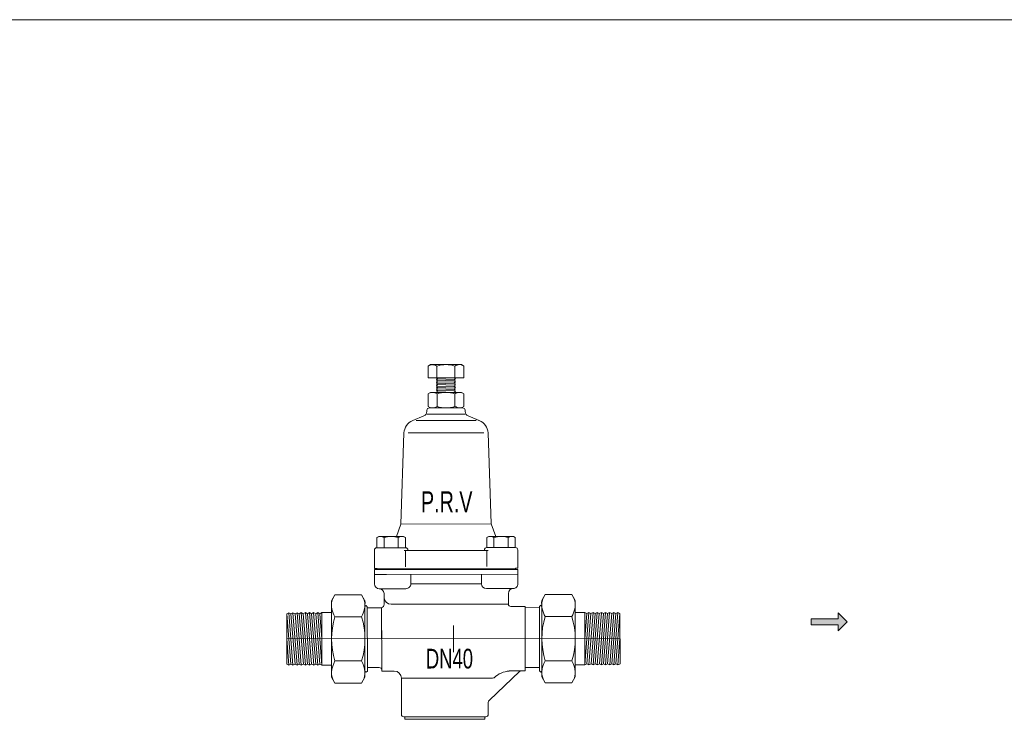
# Model space of a CAD drawing. Header units: millimetres. Extents: x 2339 to 23224, y 1509 to 18979.
# Tile 90 of 124: x 15343 to 16138, y 11644 to 12209. Entities that reach past the tile are written whole.
import ezdxf

# ---------------------------------------------------------------- set-up
doc = ezdxf.new("R2010")
doc.units = ezdxf.units.MM
doc.set_wipeout_variables(frame=1)
doc.layers.get('0').update_dxf_attribs({"lineweight": 0})
doc.styles.add('DISOCP', font='disocp.shx', dxfattribs={"width": 0.6})

# ---------------------------------------------------------------- blocks, each defined once
blk = doc.blocks.new('*U78')
h = blk.add_hatch(color=256)
h.set_gradient(color1=(0, 0, 255), rotation=180, tint=1)
h.paths.add_polyline_path([(0, 0), (-0.25, -0.25), (-0.25, -0.085), (-1, -0.085), (-1, 0.085), (-0.25, 0.085), (-0.25, 0.25)])
blk.add_lwpolyline([(0, 0), (-0.25, -0.25), (-0.25, -0.085), (-1, -0.085), (-1, 0.085), (-0.25, 0.085), (-0.25, 0.25)], close=True)
blk = doc.blocks.new('*U258')
at = {"xscale": 14.59459459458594, "yscale": 14.59459459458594, "zscale": 14.59459459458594}
blk.add_blockref('*U78', (159.08, 6.68), dxfattribs=at)
blk.add_wipeout([(-19.59, -32.47), (-19.59, -31.5), (-20.04, -31.5), (-20.73, -31.22), (-21.01, -30.54), (-21.01, -15.92), (-21.86, -13.88), (-23.9, -13.03), (-28.95, -13.03), (-28.95, -12.55), (-29.23, -11.86), (-29.92, -11.58), (-34.74, -11.58), (-34.74, -13), (-35.26, -13.51), (-35.71, -13.06), (-35.71, -15.44), (-37.09, -17.83), (-47.84, -17.83), (-49.22, -15.44), (-49.22, -10.62), (-66.45, -10.62), (-67.28, -10.13), (-67.28, 10.13), (-66.45, 10.62), (-49.22, 10.62), (-49.22, 15.44), (-47.84, 17.83), (-37.09, 17.83), (-35.71, 15.44), (-35.71, 13.06), (-35.26, 13.51), (-34.74, 13), (-34.74, 12.55), (-28.95, 12.55), (-28.25, 13.11), (-28, 13.93), (-28, 16.89), (-28, 18.34), (-28.56, 19.7), (-29.81, 20.27), (-31.28, 20.83), (-31.85, 22.2), (-31.85, 35.86), (-31.56, 36.54), (-30.88, 36.83), (-30.83, 40.92), (-30.06, 41.36), (-22.94, 41.36), (-21.11, 46.4), (-19.9, 83.19), (-18.84, 86.2), (-16.35, 88.18), (-10.94, 90.79), (-10.62, 92.34), (-10.13, 93.87), (-10.13, 99.02), (-9.16, 99.58), (-6.61, 99.58), (-6.75, 105.35), (-10.14, 105.47), (-10.14, 110.22), (-9.17, 110.78), (3.38, 110.78), (4.35, 110.22), (4.35, 105.47), (0.97, 105.47), (0.97, 99.58), (3.37, 99.58), (4.34, 99.02), (4.34, 93.87), (4.15, 93.26), (4.54, 93.02), (4.83, 92.34), (4.93, 91.22), (5.4, 90.49), (6.31, 89.96), (11.06, 87.98), (12.76, 86.57), (13.95, 84.24), (14.13, 82.66), (15.32, 46.4), (17.15, 41.36), (24.27, 41.36), (25.04, 40.92), (25.09, 36.83), (25.77, 36.54), (26.06, 35.86), (26.06, 22.2), (25.49, 20.83), (24.02, 20.27), (22.56, 19.45), (22.21, 18.34), (22.21, 13.99), (22.49, 13.31), (23.17, 13.03), (28.95, 13.03), (28.95, 12.55), (34.74, 12.55), (34.74, 13), (35.26, 13.51), (35.71, 13.06), (35.71, 15.44), (37.09, 17.83), (47.84, 17.83), (49.22, 15.44), (49.22, 10.62), (66.45, 10.62), (67.28, 10.13), (67.28, -10.13), (66.45, -10.62), (49.22, -10.62), (49.22, -15.44), (47.84, -17.83), (37.09, -17.83), (35.71, -15.44), (35.71, -13.06), (35.26, -13.51), (34.74, -13), (34.74, -11.58), (28.95, -11.58), (28.95, -13.03), (27.53, -13.03), (27.11, -13.07), (26.71, -13.21), (14.17, -25.2), (14.02, -30.56), (13.74, -31.22), (12.61, -31.22), (12.61, -32.47)])
at = {"ltscale": 0.6}
for p, q in [((-9.17, 110.78), (-10.14, 110.22)), ((-10.14, 110.22), (-10.14, 105.47)), ((-6.52, 110.22), (-6.52, 105.47)), ((0.73, 110.22), (0.73, 105.47)), ((3.38, 110.78), (4.35, 110.22)), ((4.35, 110.22), (4.35, 105.47)), ((-9.16, 99.58), (-10.13, 99.02)), ((3.37, 99.58), (4.34, 99.02)), ((-9.16, 93.31), (-10.13, 93.87)), ((3.37, 93.31), (4.34, 93.87)), ((-30.06, 41.36), (-30.83, 40.92)), ((-20.12, 41.36), (-19.35, 40.92)), ((14.33, 41.36), (13.56, 40.92)), ((24.27, 41.36), (25.04, 40.92))]:
    blk.add_line(p, q, dxfattribs=at)
for p, q in [((-9.17, 110.78), (3.38, 110.78)), ((-10.14, 105.47), (4.35, 105.47)), ((-6.52, 105.47), (-6.75, 105.35)), ((-6.75, 105.35), (-6.25, 105.03)), ((-6.25, 105.03), (-6.75, 104.72)), ((-6.25, 105.03), (-6.75, 104.72)), ((-6.25, 104.45), (-6.75, 104.72)), ((-6.25, 104.45), (-6.75, 104.72)), ((-6.25, 104.45), (-6.75, 104.14)), ((-6.25, 103.87), (-6.75, 104.14)), ((-6.25, 103.87), (-6.75, 103.56)), ((-6.25, 103.29), (-6.75, 103.56)), ((-6.25, 105.03), (0.45, 104.81)), ((-6.25, 104.45), (0.45, 104.21)), ((-6.25, 103.87), (0.45, 103.63)), ((0.31, 105.47), (0.96, 105.12)), ((0.96, 105.12), (0.45, 104.81)), ((0.45, 104.81), (0.96, 104.5)), ((0.45, 104.81), (0.96, 104.5)), ((0.45, 104.21), (0.96, 104.48)), ((0.45, 104.21), (0.96, 104.48)), ((0.45, 104.21), (0.96, 103.9)), ((0.45, 103.63), (0.96, 103.9)), ((0.45, 103.63), (0.96, 103.32)), ((-9.16, 99.58), (0.96, 99.58)), ((-6.25, 103.29), (-6.75, 102.98)), ((-6.25, 102.71), (-6.75, 102.98)), ((-6.25, 102.71), (-6.75, 102.4)), ((-6.25, 102.13), (-6.75, 102.4)), ((-6.25, 102.13), (-6.75, 101.82)), ((-6.25, 101.55), (-6.75, 101.82)), ((-6.25, 101.55), (-6.75, 101.24)), ((-6.25, 100.97), (-6.75, 101.24)), ((-6.25, 100.97), (-6.75, 100.65)), ((-6.25, 100.38), (-6.75, 100.65)), ((-6.25, 100.38), (-6.75, 100.07)), ((-6.25, 99.8), (-6.75, 100.07)), ((-6.25, 99.8), (-6.61, 99.58)), ((-6.25, 103.29), (0.45, 103.05)), ((-6.25, 102.71), (0.45, 102.49)), ((-6.25, 102.13), (0.45, 101.91)), ((0.45, 101.32), (-6.25, 101.55)), ((-6.25, 100.97), (0.45, 100.74)), ((0.45, 100.16), (-6.25, 100.38)), ((-6.25, 99.8), (0.45, 99.58)), ((0.45, 103.05), (0.96, 103.32)), ((0.45, 103.05), (0.96, 102.74)), ((0.45, 102.49), (0.96, 102.76)), ((0.45, 102.49), (0.96, 102.18)), ((0.45, 101.91), (0.96, 102.18)), ((0.45, 101.91), (0.96, 101.59)), ((0.45, 101.32), (0.96, 101.59)), ((0.45, 101.32), (0.96, 101.01)), ((0.45, 100.74), (0.96, 101.01)), ((0.45, 100.74), (0.96, 100.43)), ((0.45, 100.16), (0.96, 100.43)), ((0.45, 100.16), (0.96, 99.85)), ((0.45, 99.58), (0.96, 99.85)), ((3.37, 99.58), (0.96, 99.58)), ((-10.13, 93.87), (-10.13, 99.02)), ((-6.51, 99.02), (-6.51, 93.87)), ((0.72, 99.02), (0.72, 93.87)), ((4.34, 93.87), (4.34, 99.02)), ((-10.62, 92.34), (-10.62, 91.86)), ((-9.65, 93.31), (-6.75, 93.31)), ((-9.16, 93.31), (3.37, 93.31)), ((-9.16, 93.31), (3.37, 93.31)), ((-6.75, 93.31), (0.96, 93.31)), ((0.96, 93.31), (3.86, 93.31)), ((4.83, 92.34), (4.83, 91.86)), ((-11.8, 90.08), (-16.35, 88.18)), ((-15.01, 88.18), (9.22, 88.18)), ((-10.54, 90.79), (4.75, 90.79)), ((6.01, 90.08), (10.56, 88.18)), ((6.01, 90.08), (11.06, 87.98)), ((-21.11, 46.4), (-19.9, 83.19)), ((-18.2, 83.19), (12.41, 83.19)), ((15.32, 46.4), (14.11, 83.19)), ((-22.94, 41.36), (-21.11, 46.4)), ((-21.11, 46.4), (15.32, 46.4)), ((17.15, 41.36), (15.32, 46.4)), ((-30.83, 36.83), (-30.83, 40.92)), ((-30.06, 41.36), (-20.12, 41.36)), ((-27.96, 40.92), (-27.96, 36.83)), ((-22.22, 40.92), (-22.22, 36.83)), ((-19.35, 40.92), (-19.35, 36.83)), ((13.56, 40.92), (13.56, 36.83)), ((24.27, 41.36), (14.33, 41.36)), ((16.43, 40.92), (16.43, 36.83)), ((22.17, 40.92), (22.17, 36.83)), ((25.04, 36.83), (25.04, 40.92)), ((-31.85, 28.47), (-31.85, 35.86)), ((-30.88, 36.83), (-19.3, 36.83)), ((-30.83, 36.83), (-19.35, 36.83)), ((-18.34, 35.71), (-18.34, 35.86)), ((12.55, 35.71), (12.55, 35.86)), ((25.09, 36.83), (13.51, 36.83)), ((25.09, 36.83), (13.51, 36.83)), ((25.04, 36.83), (13.56, 36.83)), ((26.06, 28.47), (26.06, 35.86)), ((-19.89, 35.71), (14.1, 35.71)), ((-19.3, 35.71), (-19.3, 29.15)), ((13.51, 35.71), (13.51, 29.15)), ((-30.88, 28.47), (-31.85, 28.47)), ((-31.85, 27.99), (26.06, 27.99)), ((-31.85, 27.99), (-31.85, 26.06)), ((-30.88, 28.47), (25.09, 28.47)), ((-30.88, 28.47), (-30.88, 27.99)), ((25.09, 28.47), (25.09, 27.99)), ((25.09, 28.47), (25.09, 27.99)), ((25.09, 28.47), (26.06, 28.47)), ((25.09, 28.47), (26.06, 28.47)), ((26.06, 27.99), (26.06, 26.06)), ((-31.85, 26.06), (26.06, 26.06)), ((-31.85, 26.06), (-31.85, 22.2)), ((-31.85, 26.06), (-31.85, 22.2)), ((-31.85, 26.06), (-28.95, 26.06)), ((-31.85, 26.06), (-27.02, 26.06)), ((-17.19, 22.2), (-17.19, 26.06)), ((11.4, 22.2), (11.4, 26.06)), ((26.06, 26.06), (26.06, 22.2)), ((26.06, 26.06), (26.06, 22.2)), ((26.06, 26.06), (26.06, 22.2)), ((-29.81, 20.27), (-19.12, 20.27)), ((-17.19, 22.2), (-2.9, 22.2)), ((11.4, 22.2), (-2.9, 22.2)), ((24.13, 20.27), (13.33, 20.27)), ((-49.22, 15.44), (-47.84, 17.83)), ((-37.09, 17.83), (-47.84, 17.83)), ((-35.71, 15.44), (-37.09, 17.83)), ((-28, 18.34), (-28, 18.34)), ((-28, 18.34), (-28, 18.34)), ((-28, 18.34), (-28, 18.34)), ((-28, 13.99), (-28, 18.34)), ((22.21, 18.34), (22.21, 18.24)), ((22.21, 18.34), (22.21, 18.34)), ((22.21, 13.99), (22.21, 18.34)), ((35.71, 15.44), (37.09, 17.83)), ((37.09, 17.83), (47.84, 17.83)), ((49.22, 15.44), (47.84, 17.83)), ((-49.22, -15.44), (-49.22, 13.37)), ((-35.71, 15.44), (-35.71, 13.51)), ((-35.71, 13.06), (-35.26, 13.51)), ((-35.71, 13.51), (-35.71, 12.79)), ((-35.71, -15.44), (-35.71, 13.37)), ((-35.71, 12.79), (-35.71, -12.79)), ((-34.74, 13), (-35.26, 13.51)), ((-34.74, 13), (-34.74, 12.55)), ((-34.74, 12.55), (-34.74, -11.58)), ((-28.95, 12.55), (-34.74, 12.55)), ((-28.95, -13.03), (-28.95, 12.55)), ((-25.09, 13.99), (22.21, 13.99)), ((28.95, 13.03), (23.17, 13.03)), ((28.95, 13.03), (27.03, 13.03)), ((28.95, -13.03), (28.95, 13.03)), ((28.95, 12.55), (34.74, 12.55)), ((34.74, 13), (35.26, 13.51)), ((34.74, 13), (34.74, 12.55)), ((34.74, 12.55), (34.74, -11.58)), ((35.71, 13.06), (35.26, 13.51)), ((35.71, 15.44), (35.71, 13.51)), ((35.71, 13.51), (35.71, 12.79)), ((35.71, -15.44), (35.71, 13.37)), ((35.71, 12.79), (35.71, -12.79)), ((49.22, -15.44), (49.22, 13.37)), ((-66.45, 10.62), (-67.28, 10.13)), ((-67.28, -10.13), (-67.28, 10.13)), ((-65.61, -10.13), (-67.28, 10.13)), ((-66.45, 10.62), (-65.61, 10.13)), ((-66.45, 10.62), (-64.78, -10.62)), ((-64.78, 10.62), (-65.61, 10.13)), ((-63.94, -10.13), (-65.61, 10.13)), ((-64.78, 10.62), (-63.94, 10.13)), ((-64.78, 10.62), (-63.11, -10.62)), ((-63.11, 10.62), (-63.94, 10.13)), ((-62.27, -10.13), (-63.94, 10.13)), ((-63.11, 10.62), (-62.27, 10.13)), ((-63.11, 10.62), (-61.43, -10.62)), ((-61.43, 10.62), (-62.27, 10.13)), ((-60.6, -10.13), (-62.27, 10.13)), ((-61.43, 10.62), (-60.6, 10.13)), ((-61.43, 10.62), (-59.76, -10.62)), ((-59.76, 10.62), (-60.6, 10.13)), ((-58.93, -10.13), (-60.6, 10.13)), ((-59.76, 10.62), (-58.93, 10.13)), ((-59.76, 10.62), (-58.09, -10.62)), ((-58.09, 10.62), (-58.93, 10.13)), ((-57.26, -10.13), (-58.93, 10.13)), ((-58.09, 10.62), (-57.26, 10.13)), ((-58.09, 10.62), (-56.42, -10.62)), ((-56.42, 10.62), (-57.26, 10.13)), ((-55.58, -10.13), (-57.26, 10.13)), ((-56.42, 10.62), (-55.58, 10.13)), ((-56.42, 10.62), (-54.75, -10.62)), ((-54.75, 10.62), (-55.58, 10.13)), ((-53.91, -10.13), (-55.58, 10.13)), ((-54.75, 10.62), (-53.91, 10.13)), ((-54.75, 10.62), (-53.08, -10.62)), ((-53.08, 10.62), (-53.91, 10.13)), ((-53.08, 0), (-53.91, 10.13)), ((-53.08, 10.62), (-53.08, -10.62)), ((-49.22, 10.62), (-53.08, 10.62)), ((-50.18, 10.62), (-53.08, 10.62)), ((-47.84, 8.91), (-37.09, 8.91)), ((-35.71, -15.44), (-35.71, 8.91)), ((35.71, -15.44), (35.71, 8.91)), ((47.84, 8.91), (37.09, 8.91)), ((49.22, 10.62), (53.08, 10.62)), ((53.08, 10.62), (53.08, -10.62)), ((53.08, 10.62), (53.91, 10.13)), ((54.75, 10.62), (53.08, -10.62)), ((53.08, 0), (53.91, 10.13)), ((54.75, 10.62), (53.91, 10.13)), ((53.91, -10.13), (55.58, 10.13)), ((54.75, 10.62), (55.58, 10.13)), ((56.42, 10.62), (54.75, -10.62)), ((56.42, 10.62), (55.58, 10.13)), ((55.58, -10.13), (57.26, 10.13)), ((56.42, 10.62), (57.26, 10.13)), ((58.09, 10.62), (56.42, -10.62)), ((58.09, 10.62), (57.26, 10.13)), ((57.26, -10.13), (58.93, 10.13)), ((58.09, 10.62), (58.93, 10.13)), ((59.76, 10.62), (58.09, -10.62)), ((59.76, 10.62), (58.93, 10.13)), ((58.93, -10.13), (60.6, 10.13)), ((59.76, 10.62), (60.6, 10.13)), ((61.43, 10.62), (59.76, -10.62)), ((61.43, 10.62), (60.6, 10.13)), ((60.6, -10.13), (62.27, 10.13)), ((61.43, 10.62), (62.27, 10.13)), ((63.11, 10.62), (61.43, -10.62)), ((63.11, 10.62), (62.27, 10.13)), ((62.27, -10.13), (63.94, 10.13)), ((63.11, 10.62), (63.94, 10.13)), ((64.78, 10.62), (63.11, -10.62)), ((64.78, 10.62), (63.94, 10.13)), ((63.94, -10.13), (65.61, 10.13)), ((64.78, 10.62), (65.61, 10.13)), ((66.45, 10.62), (64.78, -10.62)), ((66.45, 10.62), (65.61, 10.13)), ((65.61, -10.13), (67.28, 10.13)), ((66.45, 10.62), (67.28, 10.13)), ((67.28, -10.13), (67.28, 10.13)), ((0, -5.43), (0, 5.43)), ((-67.28, 0), (-66.45, -10.62)), ((-67.28, 0), (67.28, 0)), ((-35.71, 0), (-35.71, -15.44)), ((-28.95, 0), (-28.95, 3.37)), ((-28.95, 0), (-28.95, 3.37)), ((35.71, 0), (35.71, -15.44)), ((67.28, 0), (66.45, -10.62)), ((-66.45, -10.62), (-67.28, -10.13)), ((-66.45, -10.62), (-65.61, -10.13)), ((-64.78, -10.62), (-65.61, -10.13)), ((-64.78, -10.62), (-63.94, -10.13)), ((-63.11, -10.62), (-63.94, -10.13)), ((-63.11, -10.62), (-62.27, -10.13)), ((-61.43, -10.62), (-62.27, -10.13)), ((-61.43, -10.62), (-60.6, -10.13)), ((-59.76, -10.62), (-60.6, -10.13)), ((-59.76, -10.62), (-58.93, -10.13)), ((-58.09, -10.62), (-58.93, -10.13)), ((-58.09, -10.62), (-57.26, -10.13)), ((-56.42, -10.62), (-57.26, -10.13)), ((-56.42, -10.62), (-55.58, -10.13)), ((-54.75, -10.62), (-55.58, -10.13)), ((-54.75, -10.62), (-53.91, -10.13)), ((-53.08, -10.62), (-53.91, -10.13)), ((-49.22, -10.62), (-53.08, -10.62)), ((-50.18, -10.62), (-53.08, -10.62)), ((-47.84, -8.91), (-37.09, -8.91)), ((-34.74, -13), (-34.74, -11.58)), ((-29.92, -11.58), (-34.74, -11.58)), ((28.95, -11.58), (34.74, -11.58)), ((34.74, -13), (34.74, -11.58)), ((47.84, -8.91), (37.09, -8.91)), ((49.22, -10.62), (53.08, -10.62)), ((53.08, -10.62), (53.91, -10.13)), ((54.75, -10.62), (53.91, -10.13)), ((54.75, -10.62), (55.58, -10.13)), ((56.42, -10.62), (55.58, -10.13)), ((56.42, -10.62), (57.26, -10.13)), ((58.09, -10.62), (57.26, -10.13)), ((58.09, -10.62), (58.93, -10.13)), ((59.76, -10.62), (58.93, -10.13)), ((59.76, -10.62), (60.6, -10.13)), ((61.43, -10.62), (60.6, -10.13)), ((61.43, -10.62), (62.27, -10.13)), ((63.11, -10.62), (62.27, -10.13)), ((63.11, -10.62), (63.94, -10.13)), ((64.78, -10.62), (63.94, -10.13)), ((64.78, -10.62), (65.61, -10.13)), ((66.45, -10.62), (65.61, -10.13)), ((66.45, -10.62), (67.28, -10.13)), ((-49.22, -15.44), (-47.84, -17.83)), ((-35.71, -15.44), (-37.09, -17.83)), ((-35.71, -13.51), (-35.71, -12.79)), ((-35.71, -13.06), (-35.26, -13.51)), ((-35.71, -15.44), (-35.71, -13.51)), ((-34.74, -13), (-35.26, -13.51)), ((-28.95, -13.03), (-28.95, -12.55)), ((-28.95, -13.03), (-23.9, -13.03)), ((-25.35, -13.03), (-23.9, -13.03)), ((-23.9, -13.03), (-23.9, -13.03)), ((26.71, -13.21), (14.58, -24.84)), ((26.86, -13.03), (22.56, -13.03)), ((28.95, -13.03), (26.86, -13.03)), ((28.95, -13.03), (27.53, -13.03)), ((34.74, -13), (35.26, -13.51)), ((35.71, -13.06), (35.26, -13.51)), ((35.71, -13.51), (35.71, -12.79)), ((35.71, -15.44), (35.71, -13.51)), ((35.71, -15.44), (37.09, -17.83)), ((49.22, -15.44), (47.84, -17.83)), ((-47.84, -17.83), (-37.09, -17.83)), ((-21.01, -15.92), (15.13, -15.92)), ((-21.01, -15.92), (-21.01, -30.54)), ((47.84, -17.83), (37.09, -17.83)), ((14.02, -25.72), (14.02, -30.54)), ((-19.59, -31.5), (-20.04, -31.5)), ((-19.59, -31.5), (-19.59, -32.47)), ((-19.59, -31.5), (12.61, -31.5)), ((12.61, -31.5), (12.61, -32.47)), ((12.61, -31.5), (13.06, -31.5)), ((14.02, -30.49), (14.02, -30.54)), ((-19.59, -32.47), (-2.9, -32.47)), ((-17.66, -32.47), (-16.56, -32.47)), ((12.61, -32.47), (-2.9, -32.47))]:
    blk.add_line(p, q)
for centre, radius, start, end in [((-8.37, 107.72), 3.06, 89.1246, 114.7403), ((-8.75, 106.21), 4.58, 60.8754, 84.7403), ((-2.9, 98.79), 11.99, 72.412, 107.588), ((2.96, 106.21), 4.58, 95.2597, 119.1246), ((2.58, 107.72), 3.06, 65.2597, 90.8754), ((-8.37, 96.53), 3.05, 89.1246, 114.7403), ((-8.74, 95.02), 4.58, 60.8754, 84.7403), ((-2.9, 87.6), 11.98, 72.412, 107.588), ((2.95, 95.02), 4.58, 95.2597, 119.1246), ((2.58, 96.53), 3.05, 65.2597, 90.8754), ((-8.37, 96.36), 3.05, 245.2597, 270.8754), ((-8.74, 97.87), 4.58, 275.2597, 299.1246), ((-2.9, 105.28), 11.98, 252.412, 287.588), ((2.95, 97.87), 4.58, 240.8754, 264.7403), ((2.58, 96.36), 3.05, 269.1246, 294.7403), ((-29.43, 38.94), 2.42, 89.1246, 114.7403), ((-29.73, 37.74), 3.63, 60.8753, 84.7403), ((-25.09, 31.86), 9.5, 72.412, 107.588), ((-20.45, 37.74), 3.63, 95.2597, 119.1247), ((-20.75, 38.94), 2.42, 65.2597, 90.8754), ((14.96, 38.94), 2.42, 89.1246, 114.7403), ((14.66, 37.74), 3.63, 60.8753, 84.7403), ((19.3, 31.86), 9.5, 72.412, 107.588), ((23.94, 37.74), 3.63, 95.2597, 119.1247), ((23.64, 38.94), 2.42, 65.2597, 90.8754)]:
    blk.add_arc(centre, radius, start, end, dxfattribs=at)
for centre, radius, start, end in [((-12.55, 91.86), 1.93, 292.6199, 0), ((-9.65, 92.34), 0.965, 90, 180), ((3.86, 92.34), 0.965, 0, 90), ((6.76, 91.86), 1.93, 180, 247.3801), ((-14.12, 82.84), 5.79, 112.6199, 176.4995), ((8.33, 82.84), 5.79, 3.5005, 67.3801), ((-30.88, 35.86), 0.965, 90, 180), ((-19.3, 35.86), 0.965, 0, 90), ((13.51, 35.86), 0.965, 90, 180), ((25.09, 35.86), 0.965, 0, 90), ((-29.92, 22.2), 1.93, 180, 270), ((-29.93, 18.34), 1.93, 0, 90), ((-29.93, 18.34), 1.93, 0, 90), ((-29.93, 18.34), 1.93, 0, 90), ((-19.12, 22.2), 1.93, 270, 0), ((13.33, 22.2), 1.93, 180, 270), ((24.14, 18.34), 1.93, 90, 180), ((24.13, 22.2), 1.93, 270, 0), ((-41.7, 13.49), 7.52, 144.7403, 180.8754), ((-43.23, 13.49), 7.52, 359.1246, 35.2597), ((-25.1, 16.89), 2.9, 180, 270), ((43.23, 13.49), 7.52, 144.7403, 180.8754), ((41.7, 13.49), 7.52, 359.1246, 35.2597), ((-37.98, 14.41), 11.28, 174.7403, 209.1246), ((-46.94, 14.41), 11.28, 330.8754, 5.2597), ((-29.48, 13.93), 1.48, 290.3083, 2.3116), ((23.17, 13.99), 0.965, 180, 270), ((46.94, 14.41), 11.28, 174.7403, 209.1246), ((37.98, 14.41), 11.28, 330.8754, 5.2597), ((-19.71, 0), 29.5, 162.412, 197.588), ((-65.21, 0), 29.5, 342.412, 17.588), ((65.21, 0), 29.5, 162.412, 197.588), ((19.71, 0), 29.5, 342.412, 17.588), ((-37.98, -14.41), 11.28, 150.8754, 174.7403), ((-46.94, -14.41), 11.28, 5.2597, 29.1246), ((-29.92, -12.55), 0.965, 0, 90), ((46.94, -14.41), 11.28, 150.8754, 174.7403), ((37.98, -14.41), 11.28, 5.2597, 29.1246), ((-41.7, -13.49), 7.52, 179.1246, 204.7403), ((-43.23, -13.49), 7.52, 335.2597, 0.8754), ((-23.9, -15.92), 2.9, 0, 90), ((15.13, -11.1), 4.83, 270, 285.8364), ((23.25, -22.84), 9.83, 94.042, 133.8045), ((27.53, -14.96), 1.93, 90, 115), ((27.53, -14.96), 1.93, 90, 115), ((43.23, -13.49), 7.52, 179.1246, 204.7403), ((41.7, -13.49), 7.52, 335.2597, 0.8754), ((14.99, -25.72), 0.965, 115, 180), ((-20.04, -30.54), 0.965, 180, 270), ((13.06, -30.54), 0.965, 270, 0), ((13.06, -30.54), 0.965, 270, 0)]:
    blk.add_arc(centre, radius, start, end)
at = {"style": 'DISOCP', "width": 0.7}
for s, height, p in [('P.R.V', 8.507, (-13.03, 51.09)), ('DN40', 7.961, (-11.13, -11.99))]:
    blk.add_text(s, height=height, dxfattribs=at).set_placement(p)

msp = doc.modelspace()

# ---------------------------------------------------------------- linework, layer by layer
msp.add_line((2339.05, 12208.87), (20193.09, 12208.87))

# ---------------------------------------------------------------- block references
at = {"xscale": 1.99876866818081, "yscale": 1.99876866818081, "zscale": 1.99876866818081, "rotation": 0.05534508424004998}
msp.add_blockref('*U258', (15693.09, 11708.87), dxfattribs=at)

doc.saveas('drawing.dxf')
